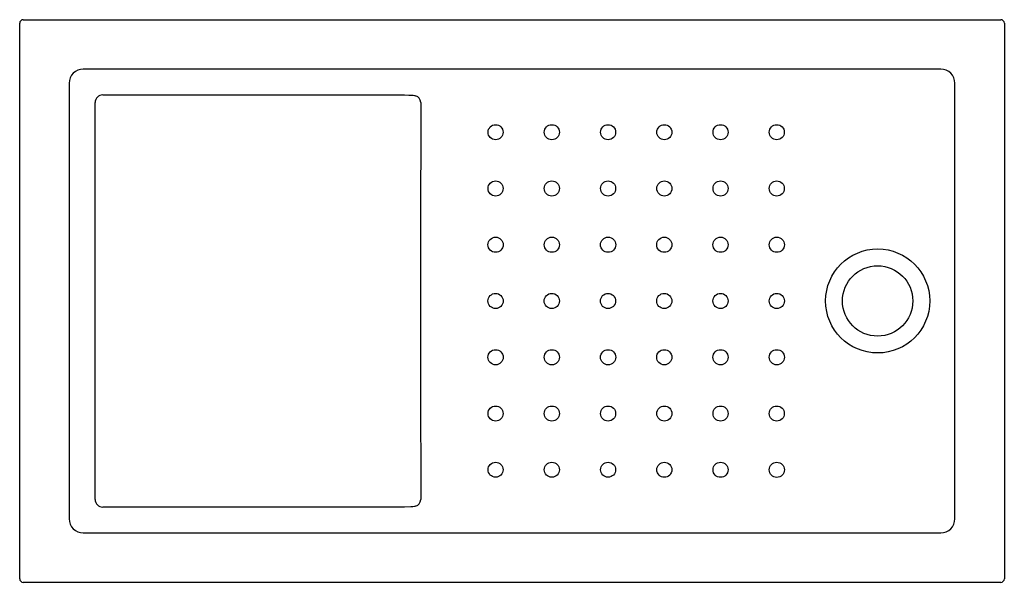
# Model space of a CAD drawing. Header units: millimetres. Extents: x 1155.79 to 1157.19, y 1911.44 to 1912.24.
import ezdxf

# ---------------------------------------------------------------- set-up
doc = ezdxf.new("R2010")
doc.units = ezdxf.units.MM
doc.layers.add('SANINDUSA', color=3, linetype='Continuous')

msp = doc.modelspace()

# ---------------------------------------------------------------- linework, layer by layer
at = {"layer": 'SANINDUSA'}
for p, q in [((1155.7867, 1911.44), (1155.7867, 1912.2303)), ((1155.7917, 1912.2353), (1157.182, 1912.2353)), ((1157.187, 1912.2303), (1157.187, 1911.44)), ((1157.0966, 1912.1649), (1155.8771, 1912.1649)), ((1155.8571, 1912.1449), (1155.8571, 1911.5254)), ((1157.1166, 1911.5254), (1157.1166, 1912.1449)), ((1155.9049, 1912.1282), (1156.3339, 1912.1282)), ((1156.3482, 1912.1276), (1156.3498, 1912.1271)), ((1155.894, 1911.5529), (1155.894, 1912.1174)), ((1156.3338, 1911.5421), (1155.9049, 1911.5421)), ((1156.3483, 1911.5428), (1156.3459, 1911.5425)), ((1156.3498, 1911.5432), (1156.3483, 1911.5428)), ((1155.8771, 1911.5054), (1157.0966, 1911.5054)), ((1157.182, 1911.435), (1155.7917, 1911.435))]:
    msp.add_line(p, q, dxfattribs=at)
at = {"layer": 'SANINDUSA', "flags": 128}
for points in [[(1156.3339, 1912.1282), (1156.3399, 1912.1281), (1156.3459, 1912.1279)], [(1156.3459, 1912.1279), (1156.3463, 1912.1278), (1156.3482, 1912.1276)], [(1156.357, 1912.1174), (1156.357, 1912.0694), (1156.3569, 1911.9734), (1156.3568, 1911.8774), (1156.3568, 1911.7963), (1156.3569, 1911.7151), (1156.357, 1911.5529)], [(1156.3459, 1911.5425), (1156.3429, 1911.5423), (1156.3338, 1911.5421)]]:
    msp.add_lwpolyline(points, dxfattribs=at)
at = {"layer": 'SANINDUSA'}
for centre, radius in [((1156.4635, 1912.0752), 0.0107), ((1156.5435, 1912.0752), 0.0107), ((1156.6235, 1912.0752), 0.0107), ((1156.7035, 1912.0752), 0.0107), ((1156.7834, 1912.0752), 0.0107), ((1156.8634, 1912.0752), 0.0107), ((1156.4635, 1911.9952), 0.0107), ((1156.5435, 1911.9952), 0.0107), ((1156.6235, 1911.9952), 0.0107), ((1156.7035, 1911.9952), 0.0107), ((1156.7834, 1911.9952), 0.0107), ((1156.8634, 1911.9952), 0.0107), ((1156.4635, 1911.9152), 0.0108), ((1156.5435, 1911.9152), 0.0108), ((1156.6235, 1911.9152), 0.0108), ((1156.7034, 1911.9152), 0.0108), ((1156.7834, 1911.9152), 0.0108), ((1156.8634, 1911.9152), 0.0108), ((1157.0069, 1911.8352), 0.074), ((1157.0068, 1911.8352), 0.05), ((1156.4635, 1911.8352), 0.0108), ((1156.5434, 1911.8352), 0.0108), ((1156.6234, 1911.8352), 0.0108), ((1156.7034, 1911.8352), 0.0108), ((1156.7834, 1911.8352), 0.0108), ((1156.8634, 1911.8352), 0.0108), ((1156.4635, 1911.7551), 0.0108), ((1156.5435, 1911.7551), 0.0108), ((1156.6235, 1911.7551), 0.0108), ((1156.7034, 1911.7551), 0.0108), ((1156.7834, 1911.7551), 0.0108), ((1156.8634, 1911.7551), 0.0108), ((1156.4635, 1911.6751), 0.0107), ((1156.5435, 1911.6751), 0.0107), ((1156.6235, 1911.6751), 0.0107), ((1156.7035, 1911.6751), 0.0107), ((1156.7834, 1911.6751), 0.0107), ((1156.8634, 1911.6751), 0.0107), ((1156.4635, 1911.5952), 0.0107), ((1156.5435, 1911.5952), 0.0107), ((1156.6235, 1911.5952), 0.0107), ((1156.7035, 1911.5951), 0.0107), ((1156.7834, 1911.5951), 0.0107), ((1156.8634, 1911.5951), 0.0108)]:
    msp.add_circle(centre, radius, dxfattribs=at)
for centre, radius, start, end in [((1155.7917, 1912.2303), 0.005, 90.0205, 179.9793), ((1157.182, 1912.2303), 0.005, 0.0204, 89.9789), ((1155.9049, 1912.1174), 0.0109, 90.0011, 180.0076), ((1156.3468, 1912.1174), 0.0102, 0.0129, 73.0343), ((1155.9049, 1911.5529), 0.0109, 179.9914, 269.9998), ((1156.3468, 1911.5529), 0.0102, 287.036, 359.9946), ((1155.7917, 1911.44), 0.005, 180.0204, 269.9796), ((1157.182, 1911.44), 0.005, 270.021, 359.9799)]:
    msp.add_arc(centre, radius, start, end, dxfattribs=at)
for centre, major_axis, start_param, end_param in [((1155.8771, 1912.1449), (0.0142, -0.0142), 2.356803, 3.926382), ((1157.0966, 1912.1449), (0.0142, 0.0142), 5.498396, 7.067974), ((1155.8771, 1911.5254), (0.0142, 0.0142), 2.356803, 3.926382), ((1157.0966, 1911.5254), (0.0142, -0.0142), 5.498396, 7.067974)]:
    msp.add_ellipse(centre, major_axis=major_axis, ratio=0.997933, start_param=start_param, end_param=end_param, dxfattribs=at)

doc.saveas('drawing.dxf')
